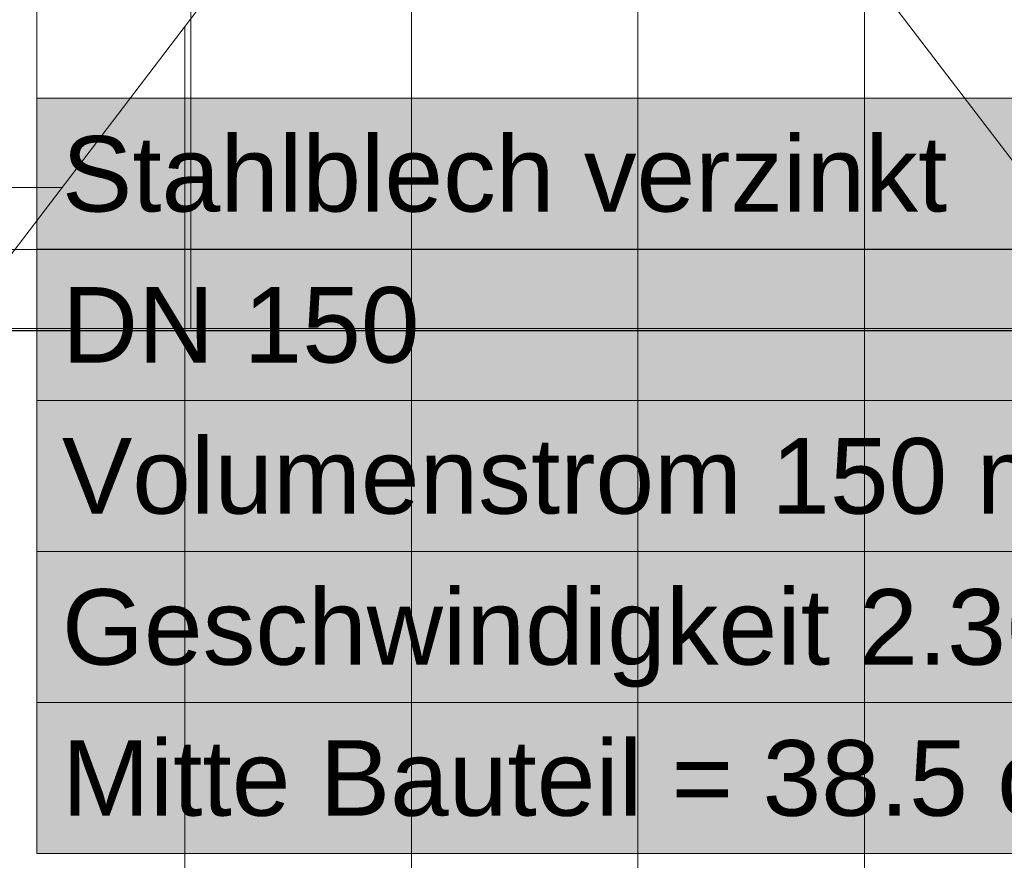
# Model space of a CAD drawing. Extents: x -350 to 540, y -53 to 541.
# Tile 27 of 256: x -170 to -144, y 38 to 60. Entities that reach past the tile are written whole.
import ezdxf
from ezdxf.lldxf.tags import DXFTag

# ---------------------------------------------------------------- set-up
doc = ezdxf.new("R2010")
doc.units = 0
doc.layers.get('0').update_dxf_attribs({"lineweight": 35})
doc.layers.add('5_OG-BESTAND', color=7, linetype='Continuous', lineweight=25)
doc.layers.add('5_OG-SCHRAFF-FILL', color=7, linetype='Continuous', lineweight=25)
doc.layers.add('L_Zuluft_Beschriftung', color=6, linetype='Continuous', lineweight=18, true_color=0xff00ff)
doc.layers.add('X_Schnittangaben', color=7, linetype='Continuous', lineweight=25, true_color=0xc0c0c0)
doc.styles.get("Standard").update_dxf_attribs({"font": 'arial.ttf'})
tags = doc.linetypes.add('STRICHPUNKT2', pattern=[12.7, 6.35, -3.175, 0, -3.175]).pattern_tags.tags
tags[10:11] = [DXFTag(74, 4), DXFTag(75, 0), DXFTag(340, '0'), DXFTag(46, 0.0), DXFTag(50, 0.0), DXFTag(44, 0.0), DXFTag(45, 0.0)]
tags[8:9] = [DXFTag(74, 4), DXFTag(75, 0), DXFTag(340, '0'), DXFTag(46, 0.0), DXFTag(50, 0.0), DXFTag(44, 0.0), DXFTag(45, 0.0)]
tags[6:7] = [DXFTag(74, 4), DXFTag(75, 0), DXFTag(340, '0'), DXFTag(46, 0.0), DXFTag(50, 0.0), DXFTag(44, 0.0), DXFTag(45, 0.0)]
tags[4:5] = [DXFTag(74, 4), DXFTag(75, 0), DXFTag(340, '0'), DXFTag(46, 0.0), DXFTag(50, 0.0), DXFTag(44, 0.0), DXFTag(45, 0.0)]
tags = doc.linetypes.add('VERDECKT2_S2', pattern=[0.0027, 0.002, -0.0007]).pattern_tags.tags
tags[6:7] = [DXFTag(74, 4), DXFTag(75, 0), DXFTag(340, '0'), DXFTag(46, 1.0), DXFTag(50, 0.0), DXFTag(44, 0.0), DXFTag(45, 0.0)]
tags[4:5] = [DXFTag(74, 4), DXFTag(75, 0), DXFTag(340, '0'), DXFTag(46, 1.0), DXFTag(50, 0.0), DXFTag(44, 0.0), DXFTag(45, 0.0)]

# ---------------------------------------------------------------- blocks, each defined once
blk = doc.blocks.new('Schnitt-A06HSWJINL', base_point=(-239.178, 51.963))
at = {"color": 0, "linetype": 'ByBlock', "lineweight": -2, "ltscale": 0.25}
blk.add_line((-237.311, 51.963), (-74.473, 51.963), dxfattribs=at)
blk = doc.blocks.new('Referenz-A06HSWJKNL', base_point=(-324.951, -4.103))
at = {"layer": '5_OG-BESTAND', "color": 0, "lineweight": 18}
for p in [(-191.724, 25.317), (-119.075, 24.666)]:
    blk.add_line(p, (-155.648, 72.603), dxfattribs=at)
at = {"layer": '5_OG-BESTAND', "color": 0, "linetype": 'VERDECKT2_S2', "lineweight": 18, "ltscale": 0.18}
for p, q in [((-165.094, 52.022), (-165.094, 69.109)), ((-221.153, 54.109), (-109.957, 54.109)), ((-206.027, 54.109), (-109.957, 54.109)), ((-90.143, 54.109), (-206.027, 54.109)), ((-90.143, 52.022), (-221.153, 52.022))]:
    blk.add_line(p, q, dxfattribs=at)
at = {"layer": '5_OG-SCHRAFF-FILL', "color": 0, "lineweight": 13}
for p, q in [((-153.252, 24.973), (-153.252, 69.463)), ((-159.252, 25.026), (-159.252, 67.879)), ((-147.252, 24.919), (-147.252, 61.599)), ((-165.252, 25.08), (-165.252, 60.014)), ((-230.844, 55.754), (-168.503, 55.754))]:
    blk.add_line(p, q, dxfattribs=at)
blk = doc.blocks.new('Bauteilbeschriftung-A06HSWRWNL', base_point=(-169.174, 38.115))
at = {"color": 0, "linetype": 'ByBlock', "lineweight": -2, "ltscale": 0.18}
blk.add_line((-169.174, 58.115), (-169.174, 109.062), dxfattribs=at)
at = {"color": 0, "lineweight": -2}
for p, q in [((-169.174, 58.115), (-125.402, 58.115)), ((-169.174, 38.115), (-169.174, 58.115)), ((-169.174, 54.115), (-125.402, 54.115)), ((-169.174, 50.115), (-125.402, 50.115)), ((-169.174, 46.115), (-125.402, 46.115)), ((-169.174, 42.115), (-125.402, 42.115)), ((-125.402, 38.115), (-169.174, 38.115))]:
    blk.add_line(p, q, dxfattribs=at)
at = {"color": 7, "linetype": 'ByBlock', "lineweight": -2, "ltscale": 0.18, "true_color": 0xffffff}
for points in [[(-169.174, 38.115), (-125.402, 38.115), (-169.174, 58.115)], [(-125.402, 38.115), (-169.174, 58.115), (-125.402, 58.115)]]:
    blk.add_solid(points, dxfattribs=at)
at = {"color": 0, "linetype": 'ByBlock', "lineweight": -2, "ltscale": 0.18, "char_height": 2, "attachment_point": 1}
for s, insert in [('{\\fArial;Stahlblech verzinkt}', (-168.507, 57.115)), ('{\\fArial;DN 150}', (-168.507, 53.115)), ('{\\fArial;Volumenstrom 150 m³/h}', (-168.507, 49.115)), ('{\\fArial;Geschwindigkeit 2.36 m/s}', (-168.507, 45.115)), ('{\\fArial;Mitte Bauteil = 38.5 cm ab OKFFB}', (-168.507, 41.115))]:
    blk.add_mtext(s, dxfattribs=dict(at, insert=insert))

msp = doc.modelspace()

# ---------------------------------------------------------------- block references
at = {"color": 251, "lineweight": 25, "ltscale": 0.25, "true_color": 0x585858}
msp.add_blockref('Referenz-A06HSWJKNL', (-324.951, -4.103), dxfattribs=at)
at = {"layer": 'L_Zuluft_Beschriftung', "ltscale": 0.18}
msp.add_blockref('Bauteilbeschriftung-A06HSWRWNL', (-169.174, 38.115), dxfattribs=at)
at = {"layer": 'X_Schnittangaben', "color": 1, "linetype": 'STRICHPUNKT2', "ltscale": 0.25, "true_color": 0xff0000}
msp.add_blockref('Schnitt-A06HSWJINL', (-239.178, 51.963), dxfattribs=at)

doc.saveas('drawing.dxf')
